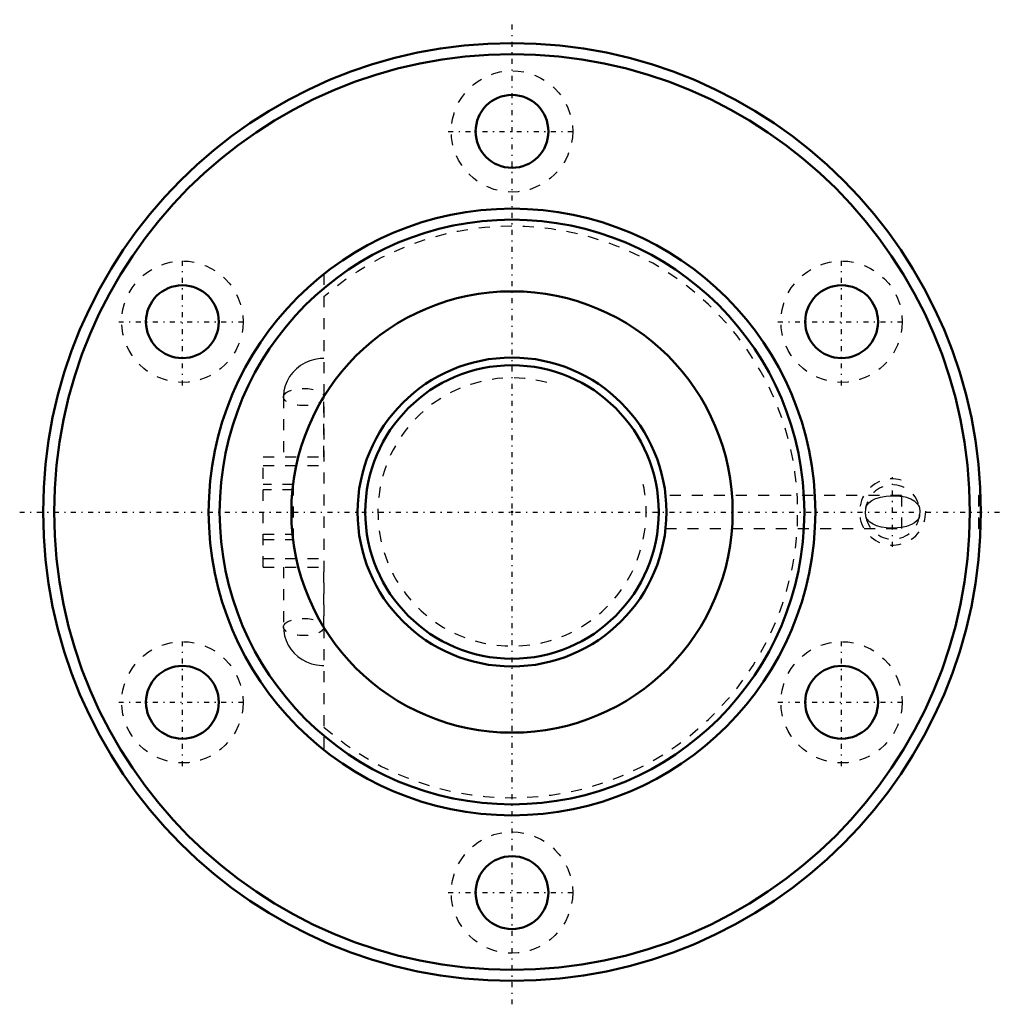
# Model space of a CAD drawing. Header units: millimetres. Extents: x -44.6 to 44.6, y -44.6 to 44.6.
import ezdxf

# ---------------------------------------------------------------- set-up
doc = ezdxf.new("R2010")
doc.units = ezdxf.units.MM
doc.linetypes.add('Center', pattern=[1.5, 0.45, -0.5, 0.05, -0.5])
doc.linetypes.add('Dashed', pattern=[2, 1, -1])
for name, color, linetype, lineweight in [('2d ConnectionPoints', 7, 'Continuous', 50), ('AM_0', 7, 'Continuous', 50), ('AM_5', 3, 'Continuous', 25), ('AM_7', 7, 'Center', 25), ('AM_9', 6, 'Dashed', 25)]:
    doc.layers.add(name, color=color, linetype=linetype, lineweight=lineweight)

# ---------------------------------------------------------------- blocks, each defined once
blk = doc.blocks.new('1_BNF_2806_5RR_Nut_0_in_BNF2806V_5RRG1_80LC0_000_rev_2')
at = {"layer": 'AM_0'}
for centre, radius in [((0, 0), 42.5), ((0, 0), 41.5), ((0, 34.5), 3.3), ((0, 0), 27.5), ((0, 0), 26.5), ((-29.878, 17.25), 3.3), ((29.878, 17.25), 3.3), ((0, 0), 20), ((-29.878, -17.25), 3.3), ((29.878, -17.25), 3.3), ((0, -34.5), 3.3)]:
    blk.add_circle(centre, radius, dxfattribs=at)
at = {"layer": 'AM_5', "linetype": 'Dashed'}
blk.add_arc((34.5, 0), 3, 75, 15, dxfattribs=at)
at = {"layer": 'AM_7'}
for p, q in [((0, -44.625), (0, 44.625)), ((-5.775, 34.5), (5.775, 34.5)), ((-29.878, 11.475), (-29.878, 23.025)), ((29.878, 11.475), (29.878, 23.025)), ((-35.653, 17.25), (-24.103, 17.25)), ((24.103, 17.25), (35.653, 17.25)), ((34.5, -3.15), (34.5, 3.15)), ((-44.625, 0), (44.625, 0)), ((-29.878, -23.025), (-29.878, -11.475)), ((29.878, -23.025), (29.878, -11.475)), ((-35.653, -17.25), (-24.103, -17.25)), ((24.103, -17.25), (35.653, -17.25)), ((-5.775, -34.5), (5.775, -34.5))]:
    blk.add_line(p, q, dxfattribs=at)
at = {"layer": 'AM_9'}
for p, q in [((-17.05, 21.577), (-17.05, -21.577)), ((-20.716, 10.423), (-20.716, 5)), ((-17.051, 5), (-17.051, 10.423)), ((-22.55, 5), (-17.05, 5)), ((-22.55, -5), (-22.55, 5)), ((-22.55, 4.2), (-17.05, 4.2)), ((-19.8, 2.5), (-22.55, 2.5)), ((-19.8, 2), (-22.55, 2)), ((-19.8, -2.5), (-19.8, 2.5)), ((35.3, 1.5), (13.921, 1.5)), ((35.3, 1.5), (35.3, -1.5)), ((42.5, 1.5), (42.3, 1.5)), ((42.3, 1.5), (42.3, -1.5)), ((13.919, -1.5), (35.3, -1.5)), ((42.3, -1.5), (42.5, -1.5)), ((-22.55, -2), (-19.8, -2)), ((-22.55, -2.5), (-19.8, -2.5)), ((-22.55, -4.2), (-17.05, -4.2)), ((-22.55, -5), (-17.05, -5)), ((-20.716, -5), (-20.716, -10.423)), ((-17.051, -10.423), (-17.051, -5))]:
    blk.add_line(p, q, dxfattribs=at)
for points in [[(-17.05, 13.916), (-17.385, 13.902), (-17.859, 13.831), (-18.321, 13.7), (-18.761, 13.513), (-19.173, 13.272), (-19.549, 12.981), (-19.88, 12.645), (-20.162, 12.271), (-20.389, 11.865), (-20.558, 11.436), (-20.667, 10.992), (-20.714, 10.539), (-20.716, 10.423)], [(32.101, 0.539), (32.347, 0.838), (32.611, 1.041), (32.903, 1.193), (33.389, 1.352), (33.914, 1.434), (34.544, 1.46), (35.17, 1.426), (35.3, 1.409)], [(36.899, 0.539), (36.851, 0.612), (36.503, 0.963), (36.162, 1.165), (35.79, 1.304), (35.3, 1.409)], [(32.101, -0.539), (32.044, -0.112), (32.064, 0.329), (32.101, 0.539)], [(36.899, 0.539), (36.956, 0.112), (36.936, -0.329), (36.899, -0.539)], [(35.3, -1.409), (35.244, -1.417), (34.607, -1.459), (34.276, -1.457), (33.952, -1.438), (33.488, -1.373), (33.055, -1.254), (32.732, -1.111), (32.436, -0.916), (32.151, -0.615), (32.101, -0.539)], [(36.899, -0.539), (36.822, -0.652), (36.721, -0.771), (36.478, -0.981), (36.207, -1.142), (35.771, -1.31), (35.3, -1.409)], [(-20.716, -10.423), (-20.697, -10.775), (-20.619, -11.22), (-20.482, -11.65), (-20.289, -12.059), (-20.043, -12.441), (-19.748, -12.79), (-19.408, -13.099), (-19.028, -13.365), (-18.615, -13.583), (-18.174, -13.749), (-17.713, -13.859), (-17.239, -13.912), (-17.05, -13.916)]]:
    blk.add_lwpolyline(points, dxfattribs=at)
for centre in [(0, 34.5), (-29.878, 17.25), (29.878, 17.25), (-29.878, -17.25), (29.878, -17.25), (0, -34.5)]:
    blk.add_circle(centre, 5.5, dxfattribs=at)
for centre, radius, start, end in [((0, 0), 25.9, 228.82956, 131.17044), ((34.5, 0), 2.459, 191.40313, 171.5455)]:
    blk.add_arc(centre, radius, start, end, dxfattribs=at)
for centre in [(-18.883, 10.423), (-18.883, -10.423)]:
    blk.add_ellipse(centre, major_axis=(-1.832, 0), ratio=0.422618, dxfattribs=at)
blk = doc.blocks.new('2_BNF_2806_5RR000_Shaft_0_in_BNF2806V_5RRG1_80LC0_000_rev_2')
at = {"layer": 'AM_0'}
for radius in [14, 13.3]:
    blk.add_circle((0, 0), radius, dxfattribs=at)
at = {"layer": 'AM_5', "linetype": 'Dashed'}
blk.add_arc((0, 0), 12.159, 75, 15, dxfattribs=at)

msp = doc.modelspace()

# ---------------------------------------------------------------- linework, layer by layer
at = {"layer": '2d ConnectionPoints'}
msp.add_point((0, 0), dxfattribs=at)
msp.add_point((0, 0), dxfattribs=at)

# ---------------------------------------------------------------- block references
for name in ['1_BNF_2806_5RR_Nut_0_in_BNF2806V_5RRG1_80LC0_000_rev_2', '2_BNF_2806_5RR000_Shaft_0_in_BNF2806V_5RRG1_80LC0_000_rev_2']:
    msp.add_blockref(name, (0, 0))

doc.saveas('drawing.dxf')
